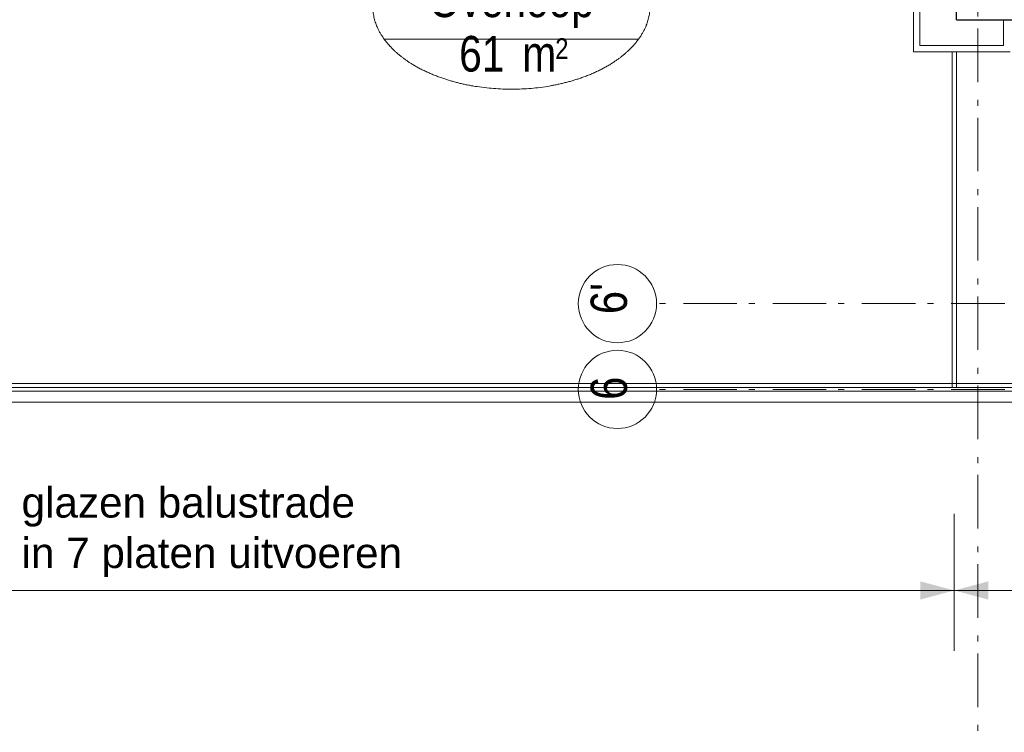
# Model space of a CAD drawing. Header units: millimetres. Extents: x 45699 to 251499, y 244 to 86446.
# Tile 186 of 240: x 221954 to 226548, y 44800 to 48125. Entities that reach past the tile are written whole.
import ezdxf
from ezdxf.enums import TextEntityAlignment as Align

# ---------------------------------------------------------------- set-up
doc = ezdxf.new("R2010")
doc.units = ezdxf.units.MM
doc.header["$LTSCALE"] = 400
doc.linetypes.add('STYLE_06', pattern=[1.041641, 0.625, -0.208282, 0.069427, -0.138931])
for name, color, linetype, lineweight in [('mat-beton (ihwg)', 5, 'Continuous', 25), ('mat-multiplex-hor', 140, 'Continuous', 15), ('None', 7, 'Continuous', 9), ('Ruimtenummers', 5, 'Continuous', 25), ('Tekst', 140, 'Continuous', 15)]:
    doc.layers.add(name, color=color, linetype=linetype, lineweight=lineweight)
doc.styles.add('Arial', font='arial.ttf', dxfattribs={"height": 176.388889})
doc.styles.add('Arial Narrow', font='ARIALN.TTF', dxfattribs={"height": 222.25})

# ---------------------------------------------------------------- blocks, each defined once
blk = doc.blocks.new('Ruimtenummer UV 50')
at = {"layer": 'Ruimtenummers', "color": 8, "lineweight": 5}
for p, q in [((602.2, 156.5), (-602.3, 156.5)), ((594.7, -137.5), (-594.8, -137.5))]:
    blk.add_line(p, q, dxfattribs=at)
blk.add_open_spline([(-323.4, 353.8), (-173.3, 405.8), (173.3, 405.8), (323.4, 353.8), (473.5, 301.8), (560.1, 211.8), (646.8, 121.7), (646.8, 17.7), (646.8, -86.3), (560.1, -176.3), (473.5, -266.4), (323.4, -318.4), (173.3, -370.4), (-173.3, -370.4), (-323.4, -318.4), (-473.5, -266.4), (-560.2, -176.3), (-646.8, -86.3), (-646.8, 17.7), (-646.8, 121.7), (-560.2, 211.8), (-473.5, 301.8), (-323.4, 353.8)], degree=2, knots=[0, 0, 0, 0.09962, 0.19924, 0.19924, 0.283607, 0.283607, 0.349619, 0.349619, 0.415638, 0.415638, 0.5, 0.5, 0.59962, 0.69924, 0.69924, 0.783607, 0.783607, 0.849619, 0.849619, 0.915638, 0.915638, 1, 1, 1], dxfattribs=at)
at = {"layer": 'Ruimtenummers', "attachment_point": 2, "style": 'Arial Narrow'}
for s, insert, char_height in [(' 2', (220.1, -132.8), 96.8), (' m', (103.6, -122.2), 165.95)]:
    blk.add_mtext(s, dxfattribs=dict(at, insert=insert, char_height=char_height))
at = {"layer": 'Ruimtenummers', "style": 'Arial Narrow'}
for tag, p in [('Nummer', (0, 406.9)), ('Naam', (0, 131.7)), ('Oppervlak', (-137.9, -122.2))]:
    blk.add_attdef(tag, text='', height=165.9, dxfattribs=at).set_placement(p, align=Align.TOP_CENTER)

msp = doc.modelspace()

# ---------------------------------------------------------------- linework, layer by layer
at = {"layer": 'mat-beton (ihwg)', "color": 92, "lineweight": 25}
for q in [(226324.5, 48525), (231534.5, 48125)]:
    msp.add_line((226324.5, 48125), q, dxfattribs=at)
at = {"layer": 'mat-multiplex-hor', "lineweight": 15}
for p, q in [((226124.4, 48574), (226124.4, 47975)), ((226154.4, 48574), (226154.4, 48005)), ((226544.5, 48125), (226544.5, 48005)), ((226124.4, 47975), (226574.5, 47975)), ((226154.4, 48005), (226544.5, 48005))]:
    msp.add_line(p, q, dxfattribs=at)
at = {"layer": 'None', "color": 43, "linetype": 'STYLE_06', "lineweight": 9}
for p, q in [((226424.4, 85999.8), (226424.4, 44799.8)), ((243633.3, 46800), (224925.4, 46800)), ((243633.3, 46400), (224925.4, 46400))]:
    msp.add_line(p, q, dxfattribs=at)
at = {"layer": 'None', "color": 8, "linetype": 'Continuous', "lineweight": 5}
for p, q in [((226304.5, 47975), (226304.5, 46408)), ((226304.5, 47975), (226324.5, 47975)), ((226324.5, 47975), (226324.5, 46408))]:
    msp.add_line(p, q, dxfattribs=at)
at = {"layer": 'None', "color": 43, "linetype": 'Continuous', "lineweight": 9}
for p, q in [((233509.4, 46428), (218179.4, 46428)), ((233509.4, 46340), (218159.4, 46340))]:
    msp.add_line(p, q, dxfattribs=at)
at = {"layer": 'None', "color": 140, "linetype": 'Continuous', "lineweight": 15}
for p, q in [((218179.4, 46408), (233489.4, 46408)), ((218179.4, 46408), (226304.5, 46408)), ((218179.4, 46392), (233489.4, 46392)), ((218179.4, 46392), (240314.4, 46392))]:
    msp.add_line(p, q, dxfattribs=at)
at = {"layer": 'None', "color": 8, "lineweight": 5}
for p, q in [((226314.5, 45820), (226314.5, 45180)), ((226314.5, 45461.7), (221290.4, 45461.7)), ((226314.5, 45461.7), (233521.4, 45461.7))]:
    msp.add_line(p, q, dxfattribs=at)
at = {"layer": 'None', "color": 43, "linetype": 'Continuous', "lineweight": 9}
for centre in [(224742.8, 46800), (224742.8, 46400)]:
    msp.add_circle(centre, 182.6, dxfattribs=at)
at = {"layer": 'None', "color": 8, "lineweight": 5}
for points in [[(226314.5, 45461.7), (226155.7, 45419.1), (226155.7, 45504.2)], [(226314.5, 45461.7), (226473.2, 45504.2), (226473.2, 45419.1)]]:
    msp.add_solid(points, dxfattribs=at)

# ---------------------------------------------------------------- block references
at = {"layer": 'Ruimtenummers'}
msp.add_blockref('Ruimtenummer UV 50', (224247.9, 48171.2), dxfattribs=at).add_auto_attribs({'Nummer': 'G2.52', 'Naam': 'Overloop', 'Oppervlak': '61'})

# ---------------------------------------------------------------- texts
at = {"layer": 'None', "color": 43, "attachment_point": 1, "rotation": 90, "style": 'Arial Narrow'}
for s, insert, char_height in [("6'", (224617.9, 46751.3), 169.33), ('6', (224617.9, 46351.3), 169.3)]:
    msp.add_mtext(s, dxfattribs=dict(at, insert=insert, char_height=char_height))
at = {"layer": 'Tekst', "color": 43, "insert": (221962.5, 45942.8), "char_height": 141.111, "attachment_point": 1, "style": 'Arial'}
msp.add_mtext('glazen balustrade\\Pin 7 platen uitvoeren', dxfattribs=at)

doc.saveas('drawing.dxf')
